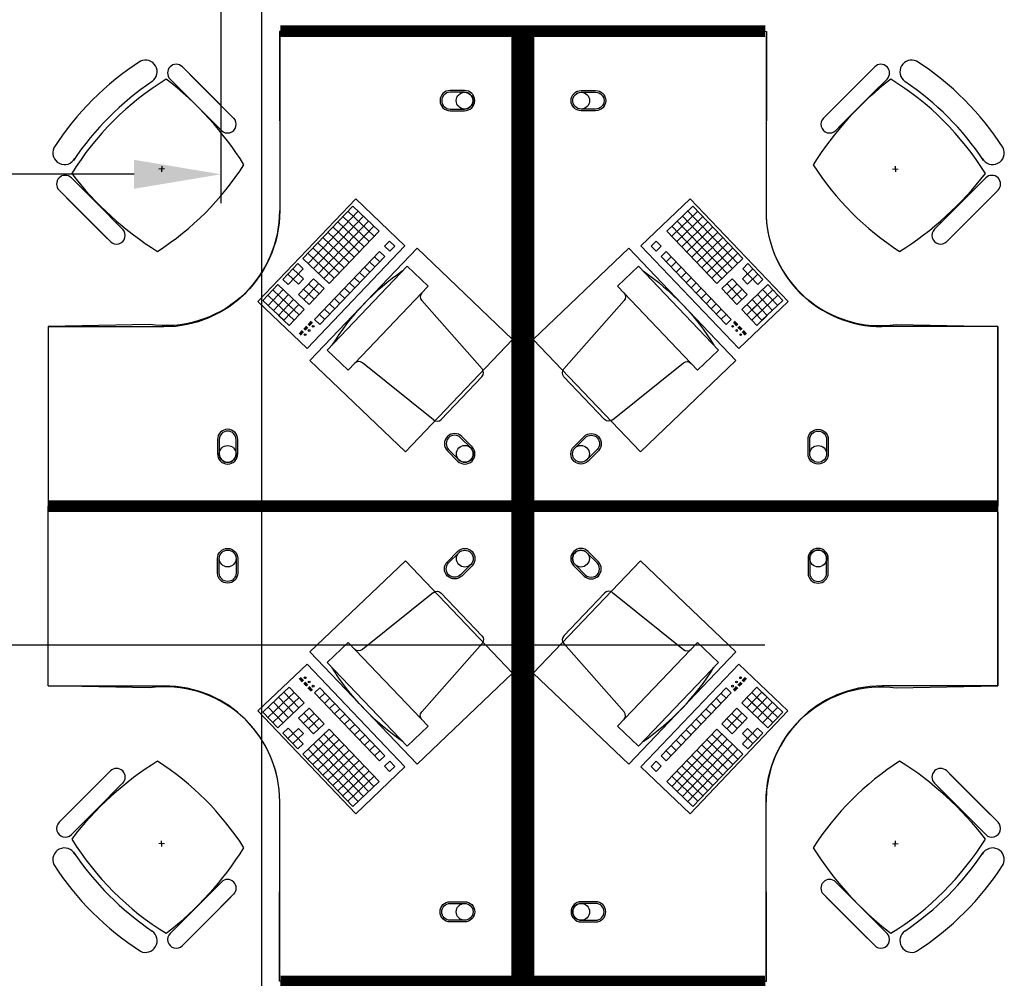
# Model space of a CAD drawing. Header units: millimetres. Extents: x -312551 to 250764, y -35891 to 59426.
# Tile 126 of 256: x -98447 to -95047, y 46311 to 49620. Entities that reach past the tile are written whole.
import ezdxf

# ---------------------------------------------------------------- set-up
doc = ezdxf.new("R2010")
doc.units = ezdxf.units.MM
doc.header["$LTSCALE"] = 2.5
for name, color, linetype in [('FO-00 - FURN$0$FURNITURE', 22, 'Continuous'), ('FO-00 - FURN$0$SP-01$0$FIT-OUT$0$FURNITURE', 22, 'Continuous'), ('NF-GRIDS', 252, 'Continuous')]:
    doc.layers.add(name, color=color, linetype=linetype)
doc.styles.add('ROMANS', font='romans.shx', dxfattribs={"width": 0.8})
doc.dimstyles.new('100NFDIM', dxfattribs={"dimscale": 100, "dimtxt": 3, "dimasz": 3, "dimexe": 1, "dimexo": 1, "dimgap": 1, "dimtad": 1, "dimdec": 0, "dimdsep": 46, "dimtxsty": 'ROMANS', "dimcen": 3, "dimclrd": 4, "dimclre": 4, "dimclrt": 1, "dimaunit": 1, "dimadec": 0, "dimazin": 0, "dimtfac": 1, "dimtdec": 0, "dimtmove": 0, "dimatfit": 3, "dimfxl": 0, "dimtolj": 1, "dimarcsym": 0})

# ---------------------------------------------------------------- blocks, each defined once
blk = doc.blocks.new('FO-00 - FURN$0$SP-01$0$FIT-OUT$0$PC')
at = {"layer": 'FO-00 - FURN$0$SP-01$0$FIT-OUT$0$FURNITURE', "linetype": 'Continuous'}
for p, q in [((241.8, -93.1), (98, -236.8)), ((268.8, -92), (509.4, -294.6)), ((96.9, -263.9), (299.5, -504.5))]:
    blk.add_line(p, q, dxfattribs=at)
blk.add_lwpolyline([(276, -553.9), (346.7, -624.6), (629.5, -341.8), (558.8, -271)], close=True, dxfattribs=at)
for centre, radius, start, end in [((255.9, -107.2), 20, 49.8991, 135), ((112.2, -251), 20, 135, 220.1009), ((522.3, -279.3), 20, 229.8991, 315), ((-109.9, 114.8), 864, 303.1779, 326.8221), ((284.2, -517.4), 20, 315, 40.1009)]:
    blk.add_arc(centre, radius, start, end, dxfattribs=at)
blk = doc.blocks.new('*D265')
at = {"color": 4, "lineweight": -2, "ltscale": 500000}
for p, q in [((-104668.3, 49691.8), (-104668.3, 48986.3)), ((-97751.6, 49691.8), (-97751.6, 48986.3)), ((-98051.6, 49086.3), (-104368.3, 49086.3))]:
    blk.add_line(p, q, dxfattribs=at)
at = {"color": 4, "ltscale": 500000}
for points in [[(-104368.3, 49136.3), (-104368.3, 49036.3), (-104668.3, 49086.3)], [(-98051.6, 49136.3), (-98051.6, 49036.3), (-97751.6, 49086.3)]]:
    blk.add_solid(points, dxfattribs=at)
at = {"layer": 'Defpoints', "color": 0, "ltscale": 500000}
for p in [(-104668.3, 49791.8), (-97751.6, 49791.8), (-104668.3, 49086.3)]:
    blk.add_point(p, dxfattribs=at)
at = {"color": 1, "ltscale": 500000, "insert": (-101210, 49336.3), "char_height": 300, "attachment_point": 5, "style": 'ROMANS'}
blk.add_mtext('\\A1;6917', dxfattribs=at)

msp = doc.modelspace()

# ---------------------------------------------------------------- linework, layer by layer
at = {"layer": 'FO-00 - FURN$0$FURNITURE', "color": 8}
for p, q in [((-97548.5, 49560.5, 0), (-97548.5, 48960.5, 0)), ((-95869.4, 49560.5, 0), (-95869.4, 48960.5, 0)), ((-97884.9, 49457.3, 0), (-97796.3, 49368.7, 0)), ((-95494, 49457.3, 0), (-95582.6, 49368.7, 0)), ((-97988.8, 49406.9, 0), (-97988.8, 49406.8, 0)), ((-97927.3, 49414.8, 0), (-97838.7, 49326.2, 0)), ((-97717.4, 49289.8, 0), (-97858.8, 49431.2, 0)), ((-95661.5, 49289.8, 0), (-95520.1, 49431.2, 0)), ((-95451.6, 49414.8, 0), (-95540.2, 49326.2, 0)), ((-95390, 49406.9, 0), (-95390.1, 49406.8, 0)), ((-97759.8, 49247.4, 0), (-97901.2, 49388.8, 0)), ((-97707.7, 49280.1, 0), (-97796.3, 49368.7, 0)), ((-95671.2, 49280.1, 0), (-95582.6, 49368.7, 0)), ((-95619.1, 49247.4, 0), (-95477.6, 49388.8, 0)), ((-97750.1, 49237.6, 0), (-97838.7, 49326.2, 0)), ((-95628.8, 49237.6, 0), (-95540.2, 49326.2, 0)), ((-97946.3, 49105.4, 0), (-97966.3, 49104.4, 0)), ((-97955.8, 49114.9, 0), (-97956.8, 49094.9, 0)), ((-95432.6, 49105.4, 0), (-95412.6, 49104.4, 0)), ((-95423.1, 49114.9, 0), (-95422.1, 49094.9, 0)), ((-98268.2, 49073.9, 0), (-98179.6, 48985.3, 0)), ((-95110.7, 49073.9, 0), (-95199.2, 48985.3, 0)), ((-98310.6, 49031.5, 0), (-98222, 48942.9, 0)), ((-95068.2, 49031.5, 0), (-95156.8, 48942.9, 0)), ((-98143.2, 48864, 0), (-98284.6, 49005.4, 0)), ((-97624.3, 48647.2, 0), (-97286.1, 49001.7, 0)), ((-97286.1, 49001.7, 0), (-97116.1, 48839.5, 0)), ((-97286.1, 49001.7, 0), (-97116.1, 48839.5, 0)), ((-97286.1, 49001.7, 0), (-97116.1, 48839.5, 0)), ((-96131.8, 49001.7, 0), (-96301.8, 48839.5, 0)), ((-96131.8, 49001.7, 0), (-96301.8, 48839.5, 0)), ((-96131.8, 49001.7, 0), (-96301.8, 48839.5, 0)), ((-95793.5, 48647.2, 0), (-96131.8, 49001.7, 0)), ((-95235.7, 48864, 0), (-95094.3, 49005.4, 0)), ((-98091, 48896.7, 0), (-98179.6, 48985.3, 0)), ((-97296.1, 48976.8, 0), (-97468.7, 48795.9, 0)), ((-97296.1, 48976.8, 0), (-97205.7, 48890.5, 0)), ((-97296.1, 48976.8, 0), (-97205.7, 48890.5, 0)), ((-97296.1, 48976.8, 0), (-97205.7, 48890.5, 0)), ((-96121.8, 48976.8, 0), (-96212.2, 48890.5, 0)), ((-96121.8, 48976.8, 0), (-96212.2, 48890.5, 0)), ((-96121.8, 48976.8, 0), (-96212.2, 48890.5, 0)), ((-96121.8, 48976.8, 0), (-95949.2, 48795.9, 0)), ((-95287.8, 48896.7, 0), (-95199.2, 48985.3, 0)), ((-98133.4, 48854.3, 0), (-98222, 48942.9, 0)), ((-97278, 48959.5, 0), (-97450.6, 48778.6, 0)), ((-97259.9, 48942.2, 0), (-97432.5, 48761.4, 0)), ((-97330.6, 48940.6, 0), (-97240.2, 48854.3, 0)), ((-97313.4, 48958.7, 0), (-97222.9, 48872.4, 0)), ((-96104.5, 48958.7, 0), (-96195, 48872.4, 0)), ((-96087.3, 48940.6, 0), (-96177.7, 48854.3, 0)), ((-96158, 48942.2, 0), (-95985.4, 48761.4, 0)), ((-96139.9, 48959.5, 0), (-95967.3, 48778.6, 0)), ((-95245.4, 48854.3, 0), (-95156.8, 48942.9, 0)), ((-97241.8, 48925, 0), (-97414.4, 48744.1, 0)), ((-97223.7, 48907.7, 0), (-97396.3, 48726.9, 0)), ((-97365.1, 48904.4, 0), (-97274.7, 48818.1, 0)), ((-97347.9, 48922.5, 0), (-97257.4, 48836.2, 0)), ((-96194.1, 48907.7, 0), (-96021.5, 48726.9, 0)), ((-96176.1, 48925, 0), (-96003.5, 48744.1, 0)), ((-96070, 48922.5, 0), (-96160.4, 48836.2, 0)), ((-96052.8, 48904.4, 0), (-96143.2, 48818.1, 0)), ((-97399.6, 48868.2, 0), (-97309.2, 48781.9, 0)), ((-97382.4, 48886.3, 0), (-97292, 48800, 0)), ((-97205.7, 48890.5, 0), (-97378.3, 48709.6, 0)), ((-96212.2, 48890.5, 0), (-96039.6, 48709.6, 0)), ((-96035.5, 48886.3, 0), (-96125.9, 48800, 0)), ((-96018.2, 48868.2, 0), (-96108.7, 48781.9, 0)), ((-97116.1, 48839.5, 0), (-97454.3, 48485, 0)), ((-97434.2, 48832.1, 0), (-97343.7, 48745.8, 0)), ((-97416.9, 48850.1, 0), (-97326.5, 48763.9, 0)), ((-97169.5, 48855.9, 0), (-97186.7, 48837.9, 0)), ((-97186.7, 48837.9, 0), (-97168.7, 48820.6, 0)), ((-97169.5, 48855.9, 0), (-97151.4, 48838.7, 0)), ((-97169.5, 48855.9, 0), (-97151.4, 48838.7, 0)), ((-97169.5, 48855.9, 0), (-97151.4, 48838.7, 0)), ((-97151.4, 48838.7, 0), (-97168.7, 48820.6, 0)), ((-96301.8, 48839.5, 0), (-95963.5, 48485, 0)), ((-96248.4, 48855.9, 0), (-96266.5, 48838.7, 0)), ((-96248.4, 48855.9, 0), (-96266.5, 48838.7, 0)), ((-96248.4, 48855.9, 0), (-96266.5, 48838.7, 0)), ((-96266.5, 48838.7, 0), (-96249.2, 48820.6, 0)), ((-96231.1, 48837.9, 0), (-96249.2, 48820.6, 0)), ((-96248.4, 48855.9, 0), (-96231.1, 48837.9, 0)), ((-96001, 48850.1, 0), (-96091.4, 48763.9, 0)), ((-95983.7, 48832.1, 0), (-96074.2, 48745.8, 0)), ((-97468.7, 48795.9, 0), (-97378.3, 48709.6, 0)), ((-97451.4, 48814, 0), (-97361, 48727.7, 0)), ((-97204, 48819.8, 0), (-97428.4, 48584.6, 0)), ((-97185.9, 48802.5, 0), (-97410.3, 48567.4, 0)), ((-97221.3, 48801.7, 0), (-97203.2, 48784.4, 0)), ((-97204, 48819.8, 0), (-97185.9, 48802.5, 0)), ((-96213.9, 48819.8, 0), (-96232, 48802.5, 0)), ((-96232, 48802.5, 0), (-96007.6, 48567.4, 0)), ((-96196.6, 48801.7, 0), (-96214.7, 48784.4, 0)), ((-96213.9, 48819.8, 0), (-95989.5, 48584.6, 0)), ((-95966.5, 48814, 0), (-96056.9, 48727.7, 0)), ((-95949.2, 48795.9, 0), (-96039.6, 48709.6, 0)), ((-97485.9, 48777.8, 0), (-97537.7, 48723.5, 0)), ((-97467.9, 48760.5, 0), (-97519.6, 48706.3, 0)), ((-97503.2, 48759.7, 0), (-97467, 48725.2, 0)), ((-97485.9, 48777.8, 0), (-97467.9, 48760.5, 0)), ((-97255.8, 48765.5, 0), (-97237.7, 48748.2, 0)), ((-97238.5, 48783.6, 0), (-97220.4, 48766.3, 0)), ((-96179.4, 48783.6, 0), (-96197.4, 48766.3, 0)), ((-96162.1, 48765.5, 0), (-96180.2, 48748.2, 0)), ((-95914.7, 48759.7, 0), (-95950.9, 48725.2, 0)), ((-95931.9, 48777.8, 0), (-95950, 48760.5, 0)), ((-95950, 48760.5, 0), (-95898.2, 48706.3, 0)), ((-95931.9, 48777.8, 0), (-95880.2, 48723.5, 0)), ((-97537.7, 48723.5, 0), (-97519.6, 48706.3, 0)), ((-97520.5, 48741.6, 0), (-97484.3, 48707.1, 0)), ((-97467, 48725.2, 0), (-97484.3, 48707.1, 0)), ((-97431.7, 48726, 0), (-97483.5, 48671.8, 0)), ((-97431.7, 48726, 0), (-97395.5, 48691.5, 0)), ((-97290.3, 48729.3, 0), (-97272.2, 48712.1, 0)), ((-97273, 48747.4, 0), (-97255, 48730.2, 0)), ((-96144.8, 48747.4, 0), (-96162.9, 48730.2, 0)), ((-96127.6, 48729.3, 0), (-96145.7, 48712.1, 0)), ((-95986.2, 48726, 0), (-96022.4, 48691.5, 0)), ((-95986.2, 48726, 0), (-95934.4, 48671.8, 0)), ((-95950.9, 48725.2, 0), (-95933.6, 48707.1, 0)), ((-95897.4, 48741.6, 0), (-95933.6, 48707.1, 0)), ((-95880.2, 48723.5, 0), (-95898.2, 48706.3, 0)), ((-97555, 48705.5, 0), (-97606.8, 48651.2, 0)), ((-97536.9, 48688.2, 0), (-97588.7, 48633.9, 0)), ((-97555, 48705.5, 0), (-97464.5, 48619.2, 0)), ((-97466.2, 48689.9, 0), (-97430, 48655.3, 0)), ((-97413.6, 48708.8, 0), (-97465.4, 48654.5, 0)), ((-97448.9, 48707.9, 0), (-97412.8, 48673.4, 0)), ((-97395.5, 48691.5, 0), (-97447.3, 48637.2, 0)), ((-97324.8, 48693.2, 0), (-97306.7, 48675.9, 0)), ((-97307.6, 48711.2, 0), (-97289.5, 48694, 0)), ((-96110.3, 48711.2, 0), (-96128.4, 48694, 0)), ((-96093.1, 48693.2, 0), (-96111.1, 48675.9, 0)), ((-96022.4, 48691.5, 0), (-95970.6, 48637.2, 0)), ((-95968.9, 48707.9, 0), (-96005.1, 48673.4, 0)), ((-96004.3, 48708.8, 0), (-95952.5, 48654.5, 0)), ((-95951.7, 48689.9, 0), (-95987.9, 48655.3, 0)), ((-95862.9, 48705.5, 0), (-95953.3, 48619.2, 0)), ((-95881, 48688.2, 0), (-95829.2, 48633.9, 0)), ((-95862.9, 48705.5, 0), (-95811.1, 48651.2, 0)), ((-97589.5, 48669.3, 0), (-97517.2, 48600.2, 0)), ((-97572.2, 48687.4, 0), (-97499.9, 48618.3, 0)), ((-97518.8, 48670.9, 0), (-97570.6, 48616.7, 0)), ((-97483.5, 48671.8, 0), (-97447.3, 48637.2, 0)), ((-97359.3, 48657, 0), (-97341.3, 48639.7, 0)), ((-97342.1, 48675.1, 0), (-97324, 48657.8, 0)), ((-96075.8, 48675.1, 0), (-96093.9, 48657.8, 0)), ((-96058.5, 48657, 0), (-96076.6, 48639.7, 0)), ((-95934.4, 48671.8, 0), (-95970.6, 48637.2, 0)), ((-95845.6, 48687.4, 0), (-95918, 48618.3, 0)), ((-95828.4, 48669.3, 0), (-95900.7, 48600.2, 0)), ((-95899.1, 48670.9, 0), (-95847.3, 48616.7, 0)), ((-97454.3, 48485, 0), (-97624.3, 48647.2, 0)), ((-97606.8, 48651.2, 0), (-97534.4, 48582.2, 0)), ((-97500.7, 48653.7, 0), (-97552.5, 48599.4, 0)), ((-97500.7, 48653.7, 0), (-97552.5, 48599.4, 0)), ((-97482.6, 48636.4, 0), (-97534.4, 48582.2, 0)), ((-97482.6, 48636.4, 0), (-97534.4, 48582.2, 0)), ((-97518, 48635.6, 0), (-97481.8, 48601.1, 0)), ((-97393.9, 48620.8, 0), (-97375.8, 48603.6, 0)), ((-97376.6, 48638.9, 0), (-97358.5, 48621.6, 0)), ((-96041.3, 48638.9, 0), (-96059.4, 48621.6, 0)), ((-96024, 48620.8, 0), (-96042.1, 48603.6, 0)), ((-95963.5, 48485, 0), (-95793.5, 48647.2, 0)), ((-95899.9, 48635.6, 0), (-95936.1, 48601.1, 0)), ((-95935.2, 48636.4, 0), (-95883.5, 48582.2, 0)), ((-95935.2, 48636.4, 0), (-95883.5, 48582.2, 0)), ((-95917.2, 48653.7, 0), (-95865.4, 48599.4, 0)), ((-95917.2, 48653.7, 0), (-95865.4, 48599.4, 0)), ((-95811.1, 48651.2, 0), (-95883.5, 48582.2, 0)), ((-97552.5, 48599.4, 0), (-97516.3, 48564.9, 0)), ((-97535.2, 48617.5, 0), (-97499.1, 48583, 0)), ((-97464.5, 48619.2, 0), (-97516.3, 48564.9, 0)), ((-97411.1, 48602.7, 0), (-97393, 48585.5, 0)), ((-96006.8, 48602.7, 0), (-96024.9, 48585.5, 0)), ((-95953.3, 48619.2, 0), (-95901.6, 48564.9, 0)), ((-95882.6, 48617.5, 0), (-95918.8, 48583, 0)), ((-95865.4, 48599.4, 0), (-95901.6, 48564.9, 0)), ((-98348.5, 48560.5, 0), (-97948.5, 48560.5, 0)), ((-97456, 48561.9, 0), (-97465.6, 48551.8, 0)), ((-97454.6, 48560.5, 0), (-97464.2, 48550.4, 0)), ((-97453.1, 48559.1, 0), (-97462.7, 48549, 0)), ((-97451.7, 48557.7, 0), (-97461.3, 48547.7, 0)), ((-97440, 48578.9, 0), (-97451, 48567.4, 0)), ((-97438.6, 48577.6, 0), (-97449.6, 48566, 0)), ((-97437.1, 48576.2, 0), (-97448.1, 48564.7, 0)), ((-97435.7, 48574.8, 0), (-97446.7, 48563.3, 0)), ((-97428.4, 48584.6, 0), (-97410.3, 48567.4, 0)), ((-95989.5, 48584.6, 0), (-96007.6, 48567.4, 0)), ((-95982.2, 48574.8, 0), (-95971.2, 48563.3, 0)), ((-95980.8, 48576.2, 0), (-95969.8, 48564.7, 0)), ((-95979.3, 48577.6, 0), (-95968.3, 48566, 0)), ((-95977.9, 48578.9, 0), (-95966.9, 48567.4, 0)), ((-95966.2, 48557.7, 0), (-95956.6, 48547.7, 0)), ((-95964.8, 48559.1, 0), (-95955.2, 48549, 0)), ((-95963.3, 48560.5, 0), (-95953.7, 48550.4, 0)), ((-95961.9, 48561.9, 0), (-95952.3, 48551.8, 0)), ((-95069.4, 48560.5, 0), (-95469.4, 48560.5, 0)), ((-95069.4, 47960.5, 0), (-95069.4, 48560.5, 0)), ((-97470.6, 48546.6, 0), (-97481.1, 48535.6, 0)), ((-97469.2, 48545.2, 0), (-97479.6, 48534.2, 0)), ((-97467.7, 48543.8, 0), (-97478.2, 48532.9, 0)), ((-97466.3, 48542.4, 0), (-97476.7, 48531.5, 0)), ((-95951.6, 48542.4, 0), (-95941.2, 48531.5, 0)), ((-95950.2, 48543.8, 0), (-95939.7, 48532.9, 0)), ((-95948.7, 48545.2, 0), (-95938.3, 48534.2, 0)), ((-95947.3, 48546.6, 0), (-95936.8, 48535.6, 0)), ((-95069.4, 47920.5, 0), (-95069.4, 47320.5, 0)), ((-97454.4, 47395.9, 0), (-97624.4, 47233.7, 0)), ((-97116.1, 47041.4, 0), (-97454.4, 47395.9, 0)), ((-96301.9, 47041.4, 0), (-95963.6, 47395.9, 0)), ((-95963.6, 47395.9, 0), (-95793.6, 47233.7, 0)), ((-97470.6, 47334.4, 0), (-97481.1, 47345.3, 0)), ((-97469.2, 47335.7, 0), (-97479.6, 47346.7, 0)), ((-97467.7, 47337.1, 0), (-97478.2, 47348.1, 0)), ((-97466.3, 47338.5, 0), (-97476.7, 47349.5, 0)), ((-97456, 47319.1, 0), (-97465.6, 47329.1, 0)), ((-97454.6, 47320.5, 0), (-97464.2, 47330.5, 0)), ((-97453.1, 47321.8, 0), (-97462.7, 47331.9, 0)), ((-97451.7, 47323.2, 0), (-97461.3, 47333.3, 0)), ((-95966.2, 47323.2, 0), (-95956.6, 47333.3, 0)), ((-95964.8, 47321.8, 0), (-95955.2, 47331.9, 0)), ((-95963.3, 47320.5, 0), (-95953.8, 47330.5, 0)), ((-95961.9, 47319.1, 0), (-95952.3, 47329.1, 0)), ((-95951.6, 47338.5, 0), (-95941.2, 47349.5, 0)), ((-95950.2, 47337.1, 0), (-95939.7, 47348.1, 0)), ((-95948.8, 47335.7, 0), (-95938.3, 47346.7, 0)), ((-95947.3, 47334.4, 0), (-95936.9, 47345.3, 0)), ((-98348.5, 47320.5, 0), (-97948.5, 47320.5, 0)), ((-97606.8, 47229.7, 0), (-97534.4, 47298.8, 0)), ((-97552.5, 47281.5, 0), (-97516.4, 47316, 0)), ((-97535.3, 47263.4, 0), (-97499.1, 47297.9, 0)), ((-97482.7, 47244.5, 0), (-97534.4, 47298.8, 0)), ((-97482.7, 47244.5, 0), (-97534.4, 47298.8, 0)), ((-97464.6, 47261.8, 0), (-97516.4, 47316, 0)), ((-97440, 47302, 0), (-97451.1, 47313.5, 0)), ((-97438.6, 47303.4, 0), (-97449.6, 47314.9, 0)), ((-97437.2, 47304.7, 0), (-97448.2, 47316.3, 0)), ((-97435.7, 47306.1, 0), (-97446.7, 47317.7, 0)), ((-97428.4, 47296.3, 0), (-97410.3, 47313.6, 0)), ((-97204, 47061.2, 0), (-97428.4, 47296.3, 0)), ((-97411.1, 47278.2, 0), (-97393.1, 47295.5, 0)), ((-97185.9, 47078.4, 0), (-97410.3, 47313.6, 0)), ((-96232, 47078.4, 0), (-96007.6, 47313.6, 0)), ((-96213.9, 47061.2, 0), (-95989.5, 47296.3, 0)), ((-96006.8, 47278.2, 0), (-96024.9, 47295.5, 0)), ((-95989.5, 47296.3, 0), (-96007.6, 47313.6, 0)), ((-95982.2, 47306.1, 0), (-95971.2, 47317.7, 0)), ((-95980.8, 47304.7, 0), (-95969.8, 47316.3, 0)), ((-95979.3, 47303.4, 0), (-95968.3, 47314.9, 0)), ((-95977.9, 47302, 0), (-95966.9, 47313.5, 0)), ((-95953.4, 47261.8, 0), (-95901.6, 47316, 0)), ((-95935.3, 47244.5, 0), (-95883.5, 47298.8, 0)), ((-95935.3, 47244.5, 0), (-95883.5, 47298.8, 0)), ((-95882.7, 47263.4, 0), (-95918.8, 47297.9, 0)), ((-95865.4, 47281.5, 0), (-95901.6, 47316, 0)), ((-95811.2, 47229.7, 0), (-95883.5, 47298.8, 0)), ((-95069.4, 47320.5, 0), (-95469.4, 47320.5, 0)), ((-97589.5, 47211.7, 0), (-97517.2, 47280.7, 0)), ((-97572.3, 47193.6, 0), (-97499.9, 47262.6, 0)), ((-97518.8, 47210, 0), (-97570.6, 47264.3, 0)), ((-97555, 47175.5, 0), (-97464.6, 47261.8, 0)), ((-97500.7, 47227.3, 0), (-97552.5, 47281.5, 0)), ((-97500.7, 47227.3, 0), (-97552.5, 47281.5, 0)), ((-97518, 47245.3, 0), (-97481.8, 47279.9, 0)), ((-97393.9, 47260.1, 0), (-97375.8, 47277.4, 0)), ((-96024.1, 47260.1, 0), (-96042.1, 47277.4, 0)), ((-95862.9, 47175.5, 0), (-95953.4, 47261.8, 0)), ((-95899.9, 47245.3, 0), (-95936.1, 47279.9, 0)), ((-95845.7, 47193.6, 0), (-95918, 47262.6, 0)), ((-95917.2, 47227.3, 0), (-95865.4, 47281.5, 0)), ((-95917.2, 47227.3, 0), (-95865.4, 47281.5, 0)), ((-95828.4, 47211.7, 0), (-95900.8, 47280.7, 0)), ((-95899.1, 47210, 0), (-95847.3, 47264.3, 0)), ((-97624.4, 47233.7, 0), (-97286.1, 46879.2, 0)), ((-97555, 47175.5, 0), (-97606.8, 47229.7, 0)), ((-97536.9, 47192.7, 0), (-97588.7, 47247, 0)), ((-97483.5, 47209.2, 0), (-97447.3, 47243.7, 0)), ((-97413.6, 47172.2, 0), (-97465.4, 47226.4, 0)), ((-97395.5, 47189.4, 0), (-97447.3, 47243.7, 0)), ((-97376.6, 47242, 0), (-97358.5, 47259.3, 0)), ((-97359.4, 47223.9, 0), (-97341.3, 47241.2, 0)), ((-95793.6, 47233.7, 0), (-96131.8, 46879.2, 0)), ((-96058.6, 47223.9, 0), (-96076.7, 47241.2, 0)), ((-96041.3, 47242, 0), (-96059.4, 47259.3, 0)), ((-96022.4, 47189.4, 0), (-95970.6, 47243.7, 0)), ((-96004.3, 47172.2, 0), (-95952.5, 47226.4, 0)), ((-95934.4, 47209.2, 0), (-95970.6, 47243.7, 0)), ((-95881, 47192.7, 0), (-95829.2, 47247, 0)), ((-95862.9, 47175.5, 0), (-95811.2, 47229.7, 0)), ((-97431.7, 47154.9, 0), (-97483.5, 47209.2, 0)), ((-97466.2, 47191.1, 0), (-97430.1, 47225.6, 0)), ((-97449, 47173, 0), (-97412.8, 47207.5, 0)), ((-97342.1, 47205.9, 0), (-97324, 47223.1, 0)), ((-97324.8, 47187.8, 0), (-97306.8, 47205, 0)), ((-96093.1, 47187.8, 0), (-96111.2, 47205, 0)), ((-96075.8, 47205.9, 0), (-96093.9, 47223.1, 0)), ((-95969, 47173, 0), (-96005.1, 47207.5, 0)), ((-95951.7, 47191.1, 0), (-95987.9, 47225.6, 0)), ((-95986.2, 47154.9, 0), (-95934.4, 47209.2, 0)), ((-97537.7, 47157.4, 0), (-97519.7, 47174.7, 0)), ((-97520.5, 47139.3, 0), (-97484.3, 47173.8, 0)), ((-97467.9, 47120.4, 0), (-97519.7, 47174.7, 0)), ((-97467.1, 47155.7, 0), (-97484.3, 47173.8, 0)), ((-97468.7, 47085, 0), (-97378.3, 47171.3, 0)), ((-97431.7, 47154.9, 0), (-97395.5, 47189.4, 0)), ((-97205.7, 46990.5, 0), (-97378.3, 47171.3, 0)), ((-97307.6, 47169.7, 0), (-97289.5, 47186.9, 0)), ((-97290.3, 47151.6, 0), (-97272.2, 47168.9, 0)), ((-96212.3, 46990.5, 0), (-96039.7, 47171.3, 0)), ((-96127.6, 47151.6, 0), (-96145.7, 47168.9, 0)), ((-96110.4, 47169.7, 0), (-96128.4, 47186.9, 0)), ((-95949.2, 47085, 0), (-96039.7, 47171.3, 0)), ((-95986.2, 47154.9, 0), (-96022.4, 47189.4, 0)), ((-95950.9, 47155.7, 0), (-95933.6, 47173.8, 0)), ((-95950.1, 47120.4, 0), (-95898.3, 47174.7, 0)), ((-95897.4, 47139.3, 0), (-95933.6, 47173.8, 0)), ((-95880.2, 47157.4, 0), (-95898.3, 47174.7, 0)), ((-97486, 47103.1, 0), (-97537.7, 47157.4, 0)), ((-97503.2, 47121.2, 0), (-97467.1, 47155.7, 0)), ((-97451.5, 47067, 0), (-97361, 47153.3, 0)), ((-97434.2, 47048.9, 0), (-97343.8, 47135.2, 0)), ((-97241.9, 46956, 0), (-97414.5, 47136.8, 0)), ((-97223.8, 46973.2, 0), (-97396.4, 47154.1, 0)), ((-97273.1, 47133.5, 0), (-97255, 47150.8, 0)), ((-97255.8, 47115.4, 0), (-97237.7, 47132.7, 0)), ((-96194.2, 46973.2, 0), (-96021.6, 47154.1, 0)), ((-96162.1, 47115.4, 0), (-96180.2, 47132.7, 0)), ((-96176.1, 46956, 0), (-96003.5, 47136.8, 0)), ((-96144.9, 47133.5, 0), (-96163, 47150.8, 0)), ((-95983.7, 47048.9, 0), (-96074.2, 47135.2, 0)), ((-95966.5, 47067, 0), (-96056.9, 47153.3, 0)), ((-95914.7, 47121.2, 0), (-95950.9, 47155.7, 0)), ((-95932, 47103.1, 0), (-95880.2, 47157.4, 0)), ((-97486, 47103.1, 0), (-97467.9, 47120.4, 0)), ((-97278, 46921.4, 0), (-97450.6, 47102.3, 0)), ((-97259.9, 46938.7, 0), (-97432.5, 47119.6, 0)), ((-97416.9, 47030.8, 0), (-97326.5, 47117.1, 0)), ((-97399.7, 47012.7, 0), (-97309.2, 47099, 0)), ((-97238.6, 47097.3, 0), (-97220.5, 47114.6, 0)), ((-97221.3, 47079.3, 0), (-97203.2, 47096.5, 0)), ((-96196.6, 47079.3, 0), (-96214.7, 47096.5, 0)), ((-96179.4, 47097.3, 0), (-96197.5, 47114.6, 0)), ((-96158, 46938.7, 0), (-95985.4, 47119.6, 0)), ((-96139.9, 46921.4, 0), (-95967.3, 47102.3, 0)), ((-96018.3, 47012.7, 0), (-96108.7, 47099, 0)), ((-96001, 47030.8, 0), (-96091.4, 47117.1, 0)), ((-95932, 47103.1, 0), (-95950.1, 47120.4, 0)), ((-97296.1, 46904.2, 0), (-97468.7, 47085, 0)), ((-97382.4, 46994.6, 0), (-97292, 47080.9, 0)), ((-97365.2, 46976.5, 0), (-97274.7, 47062.8, 0)), ((-97204, 47061.2, 0), (-97185.9, 47078.4, 0)), ((-97186.8, 47043.1, 0), (-97168.7, 47060.3, 0)), ((-97151.4, 47042.3, 0), (-97168.7, 47060.3, 0)), ((-96266.5, 47042.3, 0), (-96249.3, 47060.3, 0)), ((-96231.2, 47043.1, 0), (-96249.3, 47060.3, 0)), ((-96213.9, 47061.2, 0), (-96232, 47078.4, 0)), ((-96052.8, 46976.5, 0), (-96143.2, 47062.8, 0)), ((-96035.5, 46994.6, 0), (-96126, 47080.9, 0)), ((-96121.8, 46904.2, 0), (-95949.2, 47085, 0)), ((-98133.4, 47026.7, 0), (-98222, 46938.1, 0)), ((-97347.9, 46958.4, 0), (-97257.5, 47044.7, 0)), ((-97330.6, 46940.4, 0), (-97240.2, 47026.7, 0)), ((-97286.1, 46879.2, 0), (-97116.1, 47041.4, 0)), ((-97286.1, 46879.2, 0), (-97116.1, 47041.4, 0)), ((-97286.1, 46879.2, 0), (-97116.1, 47041.4, 0)), ((-97169.5, 47025, 0), (-97186.8, 47043.1, 0)), ((-97169.5, 47025, 0), (-97151.4, 47042.3, 0)), ((-97169.5, 47025, 0), (-97151.4, 47042.3, 0)), ((-97169.5, 47025, 0), (-97151.4, 47042.3, 0)), ((-96131.8, 46879.2, 0), (-96301.9, 47041.4, 0)), ((-96131.8, 46879.2, 0), (-96301.9, 47041.4, 0)), ((-96131.8, 46879.2, 0), (-96301.9, 47041.4, 0)), ((-96248.4, 47025, 0), (-96266.5, 47042.3, 0)), ((-96248.4, 47025, 0), (-96266.5, 47042.3, 0)), ((-96248.4, 47025, 0), (-96266.5, 47042.3, 0)), ((-96248.4, 47025, 0), (-96231.2, 47043.1, 0)), ((-96087.3, 46940.4, 0), (-96177.7, 47026.7, 0)), ((-96070, 46958.4, 0), (-96160.5, 47044.7, 0)), ((-95245.4, 47026.7, 0), (-95156.8, 46938.1, 0)), ((-98143.2, 47016.9, 0), (-98284.6, 46875.5, 0)), ((-97313.4, 46922.3, 0), (-97222.9, 47008.6, 0)), ((-97296.1, 46904.2, 0), (-97205.7, 46990.5, 0)), ((-97296.1, 46904.2, 0), (-97205.7, 46990.5, 0)), ((-97296.1, 46904.2, 0), (-97205.7, 46990.5, 0)), ((-96121.8, 46904.2, 0), (-96212.3, 46990.5, 0)), ((-96121.8, 46904.2, 0), (-96212.3, 46990.5, 0)), ((-96121.8, 46904.2, 0), (-96212.3, 46990.5, 0)), ((-96104.6, 46922.3, 0), (-96195, 47008.6, 0)), ((-95235.7, 47016.9, 0), (-95094.3, 46875.5, 0)), ((-98091, 46984.2, 0), (-98179.6, 46895.6, 0)), ((-95287.8, 46984.2, 0), (-95199.2, 46895.6, 0)), ((-98310.6, 46849.5, 0), (-98222, 46938.1, 0)), ((-97548.5, 46320.5, 0), (-97548.5, 46920.5, 0)), ((-95869.4, 46320.5, 0), (-95869.4, 46920.5, 0)), ((-95068.2, 46849.5, 0), (-95156.8, 46938.1, 0)), ((-98268.2, 46807, 0), (-98179.6, 46895.6, 0)), ((-95110.7, 46807, 0), (-95199.2, 46895.6, 0)), ((-97955.8, 46766, 0), (-97956.8, 46786, 0)), ((-95423.1, 46766, 0), (-95422.1, 46786, 0)), ((-97946.3, 46775.5, 0), (-97966.3, 46776.5, 0)), ((-95432.6, 46775.5, 0), (-95412.6, 46776.5, 0)), ((-97759.8, 46633.6, 0), (-97901.2, 46492.1, 0)), ((-97750.1, 46643.3, 0), (-97838.7, 46554.7, 0)), ((-95628.8, 46643.3, 0), (-95540.2, 46554.7, 0)), ((-95619.1, 46633.6, 0), (-95477.6, 46492.1, 0)), ((-97717.4, 46591.1, 0), (-97858.8, 46449.7, 0)), ((-97707.7, 46600.9, 0), (-97796.3, 46512.3, 0)), ((-95671.2, 46600.9, 0), (-95582.6, 46512.3, 0)), ((-95661.5, 46591.1, 0), (-95520.1, 46449.7, 0)), ((-97927.3, 46466.1, 0), (-97838.7, 46554.7, 0)), ((-95451.6, 46466.1, 0), (-95540.2, 46554.7, 0)), ((-97884.9, 46423.7, 0), (-97796.3, 46512.3, 0)), ((-95494, 46423.7, 0), (-95582.6, 46512.3, 0)), ((-97988.8, 46474, 0), (-97988.8, 46474.2, 0)), ((-95390, 46474, 0), (-95390.1, 46474.2, 0))]:
    msp.add_line(p, q, dxfattribs=at)
at = {"layer": 'FO-00 - FURN$0$FURNITURE', "color": 8, "const_width": 40, "elevation": 0}
for points in [[(-98348.5, 47940.5), (-96728.5, 47940.5), (-96728.5, 49580.4), (-97546.3, 49580.4)], [(-95069.4, 47940.5), (-96689.4, 47940.5), (-96689.4, 49580.4), (-95871.6, 49580.4)], [(-98348.5, 47940.5), (-96728.5, 47940.5), (-96728.5, 46300.6), (-97546.3, 46300.6)], [(-95069.4, 47940.5), (-96689.4, 47940.5), (-96689.4, 46300.6), (-95871.6, 46300.6)], [(-98348.5, 44660.7), (-96728.5, 44660.7), (-96728.5, 46300.6), (-97546.3, 46300.6)], [(-95069.4, 44660.7), (-96689.4, 44660.7), (-96689.4, 46300.6), (-95871.6, 46300.6)]]:
    msp.add_lwpolyline(points, dxfattribs=at)
at = {"layer": 'FO-00 - FURN$0$FURNITURE', "color": 8, "elevation": 0}
for points in [[(-97549.7, 49579.5), (-97548.5, 48960.5, -0.455459), (-97998.4, 48567.4), (-98348.5, 48560.5), (-98348.5, 47940.5), (-96728.5, 47940.5), (-96728.5, 49580.4)], [(-95868.2, 49579.5), (-95869.4, 48960.5, 0.455459), (-95419.5, 48567.4), (-95069.4, 48560.5), (-95069.4, 47940.5), (-96689.4, 47940.5), (-96689.4, 49580.4)], [(-96960.2, 49375.5, 1), (-96960.2, 49305.5), (-96910.2, 49305.5, 1), (-96910.2, 49375.5)], [(-96960.2, 49369.5, 1), (-96960.2, 49311.5), (-96910.2, 49311.5, 1), (-96910.2, 49369.5)], [(-96457.7, 49375.5, -1), (-96457.7, 49305.5), (-96507.7, 49305.5, -1), (-96507.7, 49375.5)], [(-96457.7, 49369.5, -1), (-96457.7, 49311.5), (-96507.7, 49311.5, -1), (-96507.7, 49369.5)], [(-97693.5, 48171, 1), (-97763.5, 48171), (-97763.5, 48121, 1), (-97693.5, 48121)], [(-97699.5, 48171, 1), (-97757.5, 48171), (-97757.5, 48121, 1), (-97699.5, 48121)], [(-96920, 48181.3, 1), (-96969.5, 48131.8), (-96934.2, 48096.5, 1), (-96884.7, 48146)], [(-96924.3, 48177.1, 1), (-96965.3, 48136.1), (-96929.9, 48100.7, 1), (-96888.9, 48141.7)], [(-96497.9, 48181.3, -1), (-96448.4, 48131.8), (-96483.7, 48096.5, -1), (-96533.2, 48146)], [(-96493.6, 48177.1, -1), (-96452.6, 48136.1), (-96488, 48100.7, -1), (-96529, 48141.7)], [(-95724.4, 48171, -1), (-95654.4, 48171), (-95654.4, 48121, -1), (-95724.4, 48121)], [(-95718.4, 48171, -1), (-95660.4, 48171), (-95660.4, 48121, -1), (-95718.4, 48121)], [(-97549.7, 46301.4), (-97548.5, 46920.5, 0.455459), (-97998.5, 47313.5), (-98348.5, 47320.5), (-98348.5, 47940.5), (-96728.5, 47940.5), (-96728.5, 46300.6)], [(-95868.2, 46301.4), (-95869.4, 46920.5, -0.455459), (-95419.5, 47313.5), (-95069.4, 47320.5), (-95069.4, 47940.5), (-96689.4, 47940.5), (-96689.4, 46300.6)], [(-97693.5, 47709.9, -1), (-97763.5, 47709.9), (-97763.5, 47759.9, -1), (-97693.5, 47759.9)], [(-97699.5, 47709.9, -1), (-97757.5, 47709.9), (-97757.5, 47759.9, -1), (-97699.5, 47759.9)], [(-96920, 47699.6, -1), (-96969.5, 47749.1), (-96934.2, 47784.5, -1), (-96884.7, 47735)], [(-96924.3, 47703.9, -1), (-96965.3, 47744.9), (-96929.9, 47780.2, -1), (-96888.9, 47739.2)], [(-96497.9, 47699.6, 1), (-96448.4, 47749.1), (-96483.8, 47784.5, 1), (-96533.3, 47735)], [(-96493.7, 47703.9, 1), (-96452.6, 47744.9), (-96488, 47780.2, 1), (-96529, 47739.2)], [(-95724.4, 47709.9, 1), (-95654.4, 47709.9), (-95654.4, 47759.9, 1), (-95724.4, 47759.9)], [(-95718.4, 47709.9, 1), (-95660.4, 47709.9), (-95660.4, 47759.9, 1), (-95718.4, 47759.9)], [(-96960.2, 46505.5, -1), (-96960.2, 46575.5), (-96910.2, 46575.5, -1), (-96910.2, 46505.5)], [(-96960.2, 46511.5, -1), (-96960.2, 46569.5), (-96910.2, 46569.5, -1), (-96910.2, 46511.5)], [(-96457.7, 46505.5, 1), (-96457.7, 46575.5), (-96507.7, 46575.5, 1), (-96507.7, 46505.5)], [(-96457.7, 46511.5, 1), (-96457.7, 46569.5), (-96507.7, 46569.5, 1), (-96507.7, 46511.5)]]:
    msp.add_lwpolyline(points, format="xyb", close=True, dxfattribs=at)
for points in [[(-97074.6, 48831), (-97444.6, 48443.2), (-97114.7, 48128.4), (-96744.7, 48516.2)], [(-96343.3, 48831), (-95973.3, 48443.2), (-96303.2, 48128.4), (-96673.2, 48516.2)], [(-97074.6, 47050), (-97444.6, 47437.7), (-97114.7, 47752.5), (-96744.7, 47364.8)], [(-96343.4, 47050), (-95973.3, 47437.7), (-96303.2, 47752.5), (-96673.2, 47364.8)]]:
    msp.add_lwpolyline(points, close=True, dxfattribs=at)
at = {"layer": 'FO-00 - FURN$0$FURNITURE', "color": 8}
for centre, radius in [((-96910.2, 49340.5, 0), 29), ((-96507.7, 49340.5, 0), 29), ((-97433.1, 48561.5, 0), 3), ((-95984.7, 48561.5, 0), 3), ((-97460.8, 48532.6, 0), 3), ((-97446.9, 48547.1, 0), 3), ((-95970.9, 48547.1, 0), 3), ((-95957.1, 48532.6, 0), 3), ((-97728.5, 48121, 0), 29), ((-96909.4, 48121.2, 0), 29), ((-96508.5, 48121.2, 0), 29), ((-95689.4, 48121, 0), 29), ((-97728.5, 47759.9, 0), 29), ((-96909.4, 47759.7, 0), 29), ((-96508.5, 47759.7, 0), 29), ((-95689.4, 47759.9, 0), 29), ((-97460.8, 47348.3, 0), 3), ((-97447, 47333.9, 0), 3), ((-95971, 47333.9, 0), 3), ((-95957.2, 47348.3, 0), 3), ((-97433.2, 47319.4, 0), 3), ((-95984.8, 47319.4, 0), 3), ((-96910.2, 46540.5, 0), 29), ((-96507.7, 46540.5, 0), 29)]:
    msp.add_circle(centre, radius, dxfattribs=at)
for centre, radius, start, end in [((-97487.8, 48635.9, 0), 1000, 122.7873, 147.213), ((-98012.2, 49440, 0), 40.4, 305.2098, 115.0684), ((-95366.7, 49440, 0), 40.4, 64.9316, 234.7902), ((-95891.1, 48635.9, 0), 1000, 32.787, 57.2127), ((-97906.1, 49436.1, 0), 30, 45.0002, 225.0002), ((-95472.8, 49436.1, 0), 30, 314.9998, 134.9998), ((-97416.4, 48563, 0), 1000, 121.6104, 148.2587), ((-97430.5, 48577.1, 0), 1000, 123.9367, 146.1444), ((-98627.7, 48520.9, 0), 1127.4, 32.0604, 52.4457), ((-94751.1, 48520.9, 0), 1127.4, 127.5543, 147.9396), ((-95962.5, 48563, 0), 1000, 31.7413, 58.3896), ((-95948.4, 48577.1, 0), 1000, 33.8556, 56.0633), ((-97728.9, 49258.9, 0), 30, 225.0002, 45.0002), ((-95650, 49258.9, 0), 30, 134.9998, 314.9998), ((-98291.8, 49160.3, 0), 40.4, 154.932, 331.9801), ((-95087, 49160.3, 0), 40.4, 208.0199, 25.068), ((-98513.4, 49660.1, 0), 1000, 302.8675, 327.2662), ((-94865.4, 49660.1, 0), 1000, 212.7338, 237.1325), ((-98289.4, 49052.7, 0), 30, 45.0002, 225.0002), ((-97372.7, 49775.9, 0), 1127.4, 217.5276, 237.9656), ((-96006.1, 49775.9, 0), 1127.4, 302.0344, 322.4724), ((-95089.4, 49052.7, 0), 30, 314.9998, 134.9998), ((-97948.5, 48960.5, 0), 400, 270.0002, 0.0002), ((-95469.4, 48960.5, 0), 400, 179.9998, 269.9998), ((-98112.2, 48875.5, 0), 30, 225.0002, 45.0002), ((-95266.6, 48875.5, 0), 30, 134.9998, 314.9998), ((-97948.5, 46920.5, 0), 400, 359.9998, 89.9998), ((-95469.4, 46920.5, 0), 400, 90.0002, 180.0002), ((-97372.7, 46105, 0), 1127.4, 122.0344, 142.4724), ((-98513.4, 46220.9, 0), 1000, 32.7338, 57.1325), ((-94865.4, 46220.9, 0), 1000, 122.8675, 147.2662), ((-96006.1, 46105, 0), 1127.4, 37.5276, 57.9656), ((-98112.2, 47005.4, 0), 30, 314.9998, 134.9998), ((-95266.6, 47005.4, 0), 30, 45.0002, 225.0002), ((-98289.4, 46828.2, 0), 30, 134.9998, 314.9998), ((-95089.4, 46828.2, 0), 30, 225.0002, 45.0002), ((-97416.4, 47317.9, 0), 1000, 211.7413, 238.3896), ((-95962.5, 47317.9, 0), 1000, 301.6104, 328.2587), ((-98291.8, 46720.6, 0), 40.4, 28.0199, 205.068), ((-98627.7, 47360.1, 0), 1127.4, 307.5543, 327.9396), ((-94751.1, 47360.1, 0), 1127.4, 212.0604, 232.4457), ((-95087, 46720.6, 0), 40.4, 334.932, 151.9801), ((-97430.5, 47303.8, 0), 1000, 213.8556, 236.0633), ((-95948.4, 47303.8, 0), 1000, 303.9367, 326.1444), ((-97487.8, 47245, 0), 1000, 212.787, 237.2127), ((-95891.1, 47245, 0), 1000, 302.7873, 327.213), ((-97728.9, 46622.1, 0), 30, 314.9998, 134.9998), ((-95650, 46622.1, 0), 30, 45.0002, 225.0002), ((-98012.2, 46440.9, 0), 40.4, 244.9316, 54.7902), ((-97906.1, 46444.9, 0), 30, 134.9998, 314.9998), ((-95472.8, 46444.9, 0), 30, 225.0002, 45.0002), ((-95366.7, 46440.9, 0), 40.4, 125.2098, 295.0684)]:
    msp.add_arc(centre, radius, start, end, dxfattribs=at)
at = {"layer": 'NF-GRIDS', "color": 8}
for p, q in [((-97610, -27784), (-97610, 58409.3)), ((-95873.9, 47460.8, 18), (-111108.3, 47460.8, 18))]:
    msp.add_line(p, q, dxfattribs=at)

# ---------------------------------------------------------------- block references
at = {"layer": 'FO-00 - FURN$0$FURNITURE', "color": 8, "extrusion": (-2.60602e-30, 6.3055e-29, -1), "xscale": -1, "zscale": -0.9999999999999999, "rotation": 178.65947806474}
msp.add_blockref('FO-00 - FURN$0$SP-01$0$FIT-OUT$0$PC', (96747.1, 48152.8, 0), dxfattribs=at)
at = {"layer": 'FO-00 - FURN$0$FURNITURE', "color": 8, "xscale": -1}
for p, rotation in [((-96670.8, 48152.8, 0), 178.6594780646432), ((-96747.1, 47728.1, 0), 358.659478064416)]:
    msp.add_blockref('FO-00 - FURN$0$SP-01$0$FIT-OUT$0$PC', p, dxfattribs=dict(at, rotation=rotation))
at = {"layer": 'FO-00 - FURN$0$FURNITURE', "color": 8, "extrusion": (2.60602e-30, -6.3055e-29, -1), "xscale": -1, "zscale": -0.9999999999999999, "rotation": 358.6594780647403}
msp.add_blockref('FO-00 - FURN$0$SP-01$0$FIT-OUT$0$PC', (96670.9, 47728.1, 0), dxfattribs=at)

# ---------------------------------------------------------------- dimensions: what is measured, and where the dimension line sits
at = {"ltscale": 500000}
dim = msp.add_linear_dim(base=(-104668.3, 49086.3), p1=(-97751.6, 49791.8), p2=(-104668.3, 49791.8), dimstyle='100NFDIM', dxfattribs=at)
dim.commit()
dim.dimension.update_dxf_attribs({"geometry": '*D265', "text_midpoint": (-101210, 49336.3)})

doc.saveas('drawing.dxf')
